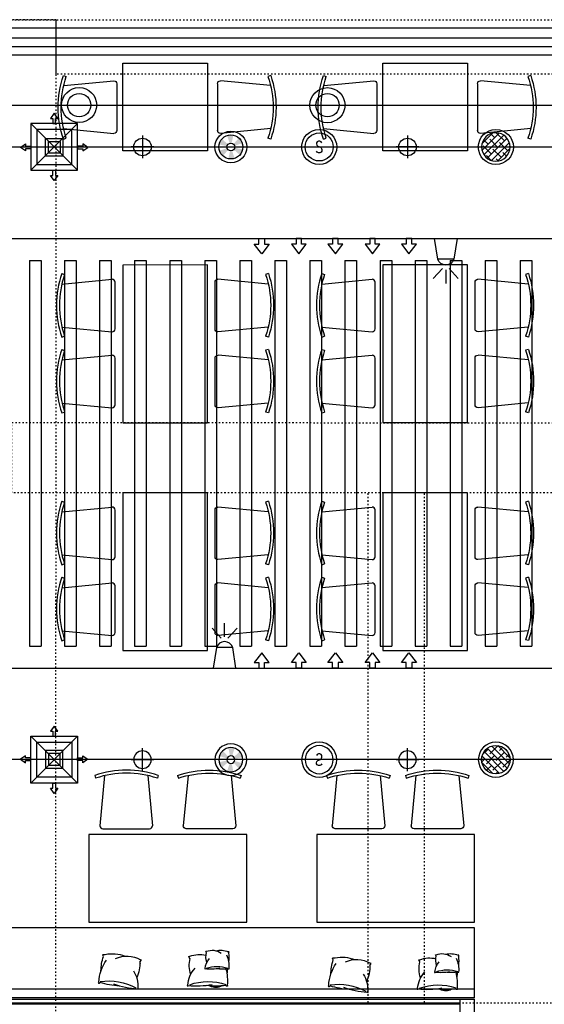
# Model space of a CAD drawing. Header units: millimetres. Extents: x -25505 to 36602, y -611 to 31787.
# Tile 16 of 21: x 3437 to 7926, y 7793 to 16223. Entities that reach past the tile are written whole.
import ezdxf
from ezdxf.enums import TextEntityAlignment as Align

# ---------------------------------------------------------------- set-up
doc = ezdxf.new("R2010")
doc.units = ezdxf.units.MM
doc.header["$MEASUREMENT"] = 0
doc.linetypes.add('I-XP _GROUND FLOOR$0$ACAD_ISO03W100', pattern=[30, 12, -18])
for name, color, linetype in [('AL_Arch - Furnitures - Equipa', 253, 'Continuous'), ('Al_Elec - Smoke Detector', 4, 'Continuous'), ('Al_Elec - Speaker', 2, 'Continuous'), ('Mech - Ceiling Sprinkler', 2, 'Continuous'), ('Mech - Exhaust Grill', 10, 'Continuous'), ('Struc - Arrows', 1, 'Continuous'), ('Struc - Beams', 2, 'I-XP _GROUND FLOOR$0$ACAD_ISO03W100'), ('Struc - Ceiling', 3, 'Continuous'), ('Struc - Ceiling Gridlines', 252, 'Continuous'), ('Struc - Walls', 253, 'Continuous')]:
    doc.layers.add(name, color=color, linetype=linetype)
doc.layers.add('Struc - Wall Glazing', color=253, linetype='Continuous', lineweight=9)
doc.layers.get('0').off()
doc.styles.add('I-CP14$0$NOTES', font='romans.shx', dxfattribs={"width": 0.8})
doc.styles.add('NOTES', font='romans.shx', dxfattribs={"width": 0.8})
doc.styles.get("Standard").update_dxf_attribs({"font": 'arial.ttf'})

# ---------------------------------------------------------------- blocks, each defined once
blk = doc.blocks.new('I-XP _GROUND FLOOR')
at = {"layer": 'Struc - Beams'}
for p, q in [((19245.1, 25746.6, -1989463.9), (32640.4, 25746.7, -1989463.9)), ((27220.5, 25746.6), (25980.5, 25747.2)), ((27214.5, 13327), (27220.5, 25746.6)), ((27220.4, 25281.7, -1989463.9), (27220.4, 25746.7, -1989463.9)), ((32640.4, 25281.7, -1989463.9), (27220.4, 25281.7, -1989463.9)), ((29890.2, 17330.4), (29889.9, 21697.1)), ((30370.5, 17330.4), (30370.5, 21697.1)), ((27216, 17330.4), (32636.4, 17330.4))]:
    blk.add_line(p, q, dxfattribs=at)
blk.add_lwpolyline([(26840.5, 22297), (33020.5, 22296.8), (33020.5, 21697.3), (26840.5, 21696.8)], close=True, dxfattribs=at)
at = {"layer": 'Struc - Walls', "color": 252}
for p, q in [((47402.4, 25672.4, -8003739.9), (24295.1, 25675.3, -678445.2)), ((47172.4, 25444.9, -7924498.2), (24332.4, 25442)), ((23520.5, 17360.9), (30675.5, 17361))]:
    blk.add_line(p, q, dxfattribs=at)
at = {"layer": 'Struc - Walls', "color": 4}
for p, q in [((23478, 17320.9), (30675.5, 17321)), ((23488, 17330.9), (30675.5, 17331))]:
    blk.add_line(p, q, dxfattribs=at)
at = {"layer": 'Struc - Walls'}
for p, q in [((30675.5, 13807), (30675.5, 17361)), ((30675.5, 17361), (30800.5, 17361)), ((30800.5, 13807), (30800.5, 17361))]:
    blk.add_line(p, q, dxfattribs=at)
blk = doc.blocks.new('I-FP_00$0$CUSHIONS-flat-12-flat-1')
at = {"color": 252}
for p, q in [((-470407.1, -70704.6), (-470407.7, -70713.4)), ((-470386.7, -70713.9), (-470407.1, -70704.6)), ((-470446.3, -70849.8), (-470446.6, -70855.1)), ((-470434.1, -70855.4), (-470446.3, -70849.8))]:
    blk.add_line(p, q, dxfattribs=at)
for points in [[(-470162.5, -70688.8), (-470157.3, -70684.2), (-470155.8, -70684.2), (-470156.6, -70690.7)], [(-470299.5, -70840.4), (-470296.4, -70837.6), (-470295.5, -70837.6), (-470296, -70841.5)], [(-470426.6, -71045.2), (-470432.5, -71049.7), (-470435.1, -71049.9), (-470437.2, -71047.7), (-470438.2, -71042.5)], [(-470293.2, -71042.7), (-470289.9, -71044.9), (-470288.2, -71043.1), (-470288.7, -71039.1), (-470292.1, -71035.2)], [(-470152, -71026.1), (-470146.5, -71029.7), (-470143.6, -71026.7), (-470144.4, -71020.1), (-470150.1, -71013.5)]]:
    blk.add_lwpolyline(points, dxfattribs=at)
blk.add_lwpolyline([(-470147, -70979.2, 0.280023), (-470148.7, -70880.5)], format="xyb", dxfattribs=at)
for centre, radius, start, end in [((-470192.4, -70789.9), 228.5, 160.42188, 195.66815), ((-470323.2, -70970.8), 264.6, 74.3352, 104.54203), ((-470139.7, -70923.6), 235.9, 95.55257, 134.24981), ((-469711.7, -70850.3), 475.9, 162.26965, 200.1953), ((-470775, -70784.8), 625.5, 349.7056, 8.65251), ((-470317.5, -70901), 137.1, 160.42188, 216.13642), ((-470395.9, -71009.5), 158.7, 74.3352, 104.54203), ((-470285.8, -70981.3), 141.6, 95.55257, 134.24981), ((-470029.1, -70937.2), 285.5, 162.26965, 200.1953), ((-470667, -70897.9), 375.3, 349.7056, 8.65251), ((-470747.1, -70940.7), 601.4, 353.05183, 8.79019), ((-470260.4, -70969.3), 192.2, 170.21361, 202.38503), ((-470650.3, -70991.5), 360.8, 353.05183, 7.94445), ((-470398, -70775.9), 270.8, 263.9275, 279.88865), ((-470322.3, -70817.9), 226.7, 246.8401, 277.35463), ((-470326.6, -70581.4), 451.4, 274.43176, 279.88865), ((-470200.4, -70651.5), 377.8, 256.20336, 277.35463)]:
    blk.add_arc(centre, radius, start, end, dxfattribs=at)
blk = doc.blocks.new('I-FP_00$0$cushion-flat-21-flat-1')
at = {"color": 252}
for p, q in [((-482463.8, -30164.9), (-482469, -30147.2)), ((-482445.9, -30151.3), (-482463.8, -30164.9))]:
    blk.add_line(p, q, dxfattribs=at)
for points in [[(-482503.3, -29840), (-482514.5, -29834.9), (-482518.9, -29835.5), (-482521.5, -29839.9), (-482520.8, -29856.9)], [(-482285.6, -29795.1), (-482281, -29790.4), (-482277.5, -29792.7), (-482276.8, -29799.3), (-482281, -29807)], [(-482437.1, -30154.8), (-482434.7, -30151.3)], [(-482221.6, -30126.5), (-482215.6, -30129.9), (-482214.1, -30129.5), (-482216.3, -30123.4)]]:
    blk.add_lwpolyline(points, dxfattribs=at)
for centre, radius, start, end in [((-482358.1, -30267.3), 451.4, 92.81224, 108.7734), ((-482250.4, -30171.3), 377.8, 95.34626, 125.8608), ((-481817.4, -29869.8), 475.9, 172.50559, 210.43124), ((-482847.3, -30009.3), 601.4, 3.91071, 19.64906), ((-482228.9, -29908), 296.4, 170.05406, 203.19092), ((-482840.2, -30167.5), 625.5, 4.04838, 22.99529), ((-482273, -30034.4), 228.5, 156.56447, 212.27901), ((-482251, -29892.4), 235.9, 238.45109, 277.14832), ((-482440.4, -29886.8), 264.6, 268.15886, 298.36569)]:
    blk.add_arc(centre, radius, start, end, dxfattribs=at)
blk = doc.blocks.new('chair 2')
at = {"layer": 'AL_Arch - Furnitures - Equipa', "ltscale": 18}
for p, q in [((72173.6, -28152.5), (72149.8, -28160.2)), ((71717.4, -28221.9), (71717.4, -28621.9)), ((72172, -28237.4), (71742.4, -28196.9)), ((72173.1, -28606.3), (71742.4, -28646.9)), ((72173.6, -28696.3), (72149.8, -28688.6))]:
    blk.add_line(p, q, dxfattribs=at)
for centre, radius, start, end in [((71375, -28424.4), 843.6, 341.19605, 18.80395), ((71742.4, -28221.9), 25, 90, 180), ((71375, -28424.4), 818.6, 341.17232, 18.82768), ((71742.4, -28621.9), 25, 180, 270)]:
    blk.add_arc(centre, radius, start, end, dxfattribs=at)
blk = doc.blocks.new('I-FP_00$0$4C-W-O-ARMS-flat-37-flat-1')
at = {"layer": 'AL_Arch - Furnitures - Equipa', "ltscale": 18}
for p, q in [((-72173.6, -28152.5), (-72149.8, -28160.2)), ((-72172, -28237.4), (-71742.4, -28196.9)), ((-71717.4, -28221.9), (-71717.4, -28621.9)), ((-72173.1, -28606.3), (-71742.4, -28646.9)), ((-72173.6, -28696.3), (-72149.8, -28688.6))]:
    blk.add_line(p, q, dxfattribs=at)
for centre, radius, start, end in [((-71375, -28424.4), 843.6, 161.19605, 198.80395), ((-71375, -28424.4), 818.6, 161.17232, 198.82768), ((-71742.4, -28221.9), 25, 0, 90), ((-71742.4, -28621.9), 25, 270, 0)]:
    blk.add_arc(centre, radius, start, end, dxfattribs=at)
blk = doc.blocks.new('2 x 26w Recessed')
for p, q in [((0, 97.4), (0, -97.4)), ((97.4, 0), (-97.4, 0))]:
    blk.add_line(p, q)
blk.add_circle((0, 0), 75)
at = {"style": 'NOTES', "width": 0.8}
blk.add_attdef('DATA', (-97.4, 148.4), '', height=115, dxfattribs=at)
blk = doc.blocks.new('smoke detector')
blk.add_circle((0, 0), 150)
at = {"color": 1}
blk.add_circle((0, 0), 120, dxfattribs=at)
at = {"color": 1, "style": 'I-CP14$0$NOTES', "width": 0.8}
blk.add_text('S', height=100, dxfattribs=at).set_placement((0, 0), align=Align.MIDDLE_CENTER)
blk = doc.blocks.new('6w Pa Speaker')
at = {"ltscale": 2}
h = blk.add_hatch(dxfattribs=at)
h.set_pattern_fill('ANSI38', color=251, scale=12.49581, style=0)
h.set_pattern_definition([(45, (-84655.87, -6808.71), (-28.053894, 28.053894), []), (135, (-84655.87, -6808.71), (-84.161683, 28.053894), [99.185495, -59.5113])])
h.paths.add_polyline_path([(121.7, 0, 1), (-121.7, 0, 1)])
at = {"color": 1}
blk.add_lwpolyline([(-121.7, 0, 1), (121.7, 0, 1)], format="xyb", close=True, dxfattribs=at)
at = {"color": 2}
blk.add_circle((0, 0), 150, dxfattribs=at)
blk = doc.blocks.new('SPRINKLER')
h = blk.add_hatch(color=256)
h.paths.add_polyline_path([(0.516, 0.893, 0.131652), (0, 1.031), (0, 0.334, -0.131652), (0.167, 0.289)])
h.paths.add_polyline_path([(-0.516, 0.893, 0.131652), (-0.893, 0.516), (-0.289, 0.167, -0.131652), (-0.167, 0.289)])
h.paths.add_polyline_path([(-0.289, -0.167, -0.131652), (-0.334, 0), (-1.031, 0, 0.131652), (-0.893, -0.516)])
h.paths.add_polyline_path([(0, -0.334, -0.131652), (-0.167, -0.289), (-0.516, -0.893, 0.131652), (0, -1.031)])
h.paths.add_polyline_path([(0.893, -0.516), (0.289, -0.167, -0.131652), (0.167, -0.289), (0.516, -0.893, 0.131652)])
h.paths.add_polyline_path([(0.893, 0.516), (0.289, 0.167, -0.131652), (0.334, 0), (1.031, 0, 0.131652)])
for radius in [1.358, 0.334]:
    blk.add_circle((0, 0), radius)
at = {"color": 1}
blk.add_circle((0, 0), 1.031, dxfattribs=at)
blk = doc.blocks.new('1 x 15w Suspended')
at = {"layer": 'Al_Elec - Speaker'}
blk.add_circle((0, 0), 150, dxfattribs=at)
at = {"layer": 'Al_Elec - Speaker', "color": 1}
blk.add_circle((0, 0), 100, dxfattribs=at)
blk = doc.blocks.new('sprinklers')
for points in [[(9.5, -305.7), (9.5, -444.2), (-167, -471.5), (-167, -278.4), (9.5, -305.7)], [(90.5, -346.8), (175.7, -268.1)], [(90.5, -403.1), (175.7, -481.7)], [(101.5, -374.9), (217.5, -374.9)]]:
    blk.add_lwpolyline(points)
blk.add_lwpolyline([(9.5, -305.7, -0.729242), (9.5, -444.2, -1.737674)], format="xyb")
blk = doc.blocks.new('EXH GRILLE')
at = {"layer": 'Mech - Exhaust Grill', "color": 1}
for p, q in [((200, 200), (-200, -200)), ((-200, 200), (200, -200))]:
    blk.add_line(p, q, dxfattribs=at)
for points in [[(11.6, 244.8), (30.4, 244.8), (0, 288.2), (0, 288.2), (-30.4, 244.8), (-11.6, 244.8), (-11.6, 244.8), (-11.6, 200), (11.6, 200), (11.6, 244.8)], [(-244.8, 15.4), (-244.8, 34.2), (-288.2, 3.8), (-288.2, 3.8), (-244.8, -26.6), (-244.8, -7.8), (-244.8, -7.8), (-200, -7.8), (-200, 15.4), (-244.8, 15.4)], [(244.8, 15.4), (244.8, 34.2), (288.2, 3.8), (288.2, 3.8), (244.8, -26.6), (244.8, -7.8), (244.8, -7.8), (200, -7.8), (200, 15.4), (244.8, 15.4)], [(11.6, -244.8), (30.4, -244.8), (0, -288.2), (0, -288.2), (-30.4, -244.8), (-11.6, -244.8), (-11.6, -244.8), (-11.6, -200), (11.6, -200), (11.6, -244.8)]]:
    blk.add_lwpolyline(points, dxfattribs=at)
for points in [[(-200, 200), (200, 200), (200, -200), (-200, -200)], [(-150, 150), (150, 150), (150, -150), (-150, -150)], [(-75, -71.2), (75, -71.2), (75, 78.8), (-75, 78.8)], [(-50, -46.2), (50, -46.2), (50, 53.8), (-50, 53.8)]]:
    blk.add_lwpolyline(points, close=True, dxfattribs=at)
blk = doc.blocks.new('ANNO_DATUM')
h = blk.add_hatch(color=256)
edge = h.paths.add_edge_path()
edge.add_arc((0, 0), 1.15, 180, 270)
edge.add_line((0, -1.15), (0, 0))
edge.add_line((0, 0), (-1.15, 0))
edge = h.paths.add_edge_path()
edge.add_arc((0, 0), 1.15, 0, 90)
edge.add_line((0, 1.15), (0, 0))
edge.add_line((0, 0), (1.15, 0))
for p, q in [((0, 1.55), (0, -1.55)), ((1.55, 0), (-1.55, 0))]:
    blk.add_line(p, q)
blk.add_circle((0, 0), 1.15)
at = {"lineweight": 30, "width": 0.8, "flags": 104}
blk.add_attdef('LEVEL', text='', height=2.3, dxfattribs=at).set_placement((2.61, 0), align=Align.MIDDLE_LEFT)

msp = doc.modelspace()

# ---------------------------------------------------------------- linework, layer by layer
at = {"layer": 'AL_Arch - Furnitures - Equipa', "color": 1}
for p, q in [((7330, 8447.4), (49.9, 8447.3)), ((7330, 7847.4), (7330, 8447.4)), ((7330, 7922.4), (49.9, 7922.3)), ((7330, 7847.4), (49.9, 7847.3))]:
    msp.add_line(p, q, dxfattribs=at)
at = {"layer": 'AL_Arch - Furnitures - Equipa'}
for points in [[(5043.5, 15850.1), (5043.5, 15100.1), (4318.5, 15100.1), (4318.5, 15850.1)], [(5043.5, 15850.1), (5043.5, 15100.1), (4318.5, 15100.1), (4318.5, 15850.1)], [(7268.5, 15850.1), (7268.5, 15100.1), (6543.5, 15100.1), (6543.5, 15850.1)], [(7268.5, 15850.1), (7268.5, 15100.1), (6543.5, 15100.1), (6543.5, 15850.1)], [(4318.6, 14123), (4318.8, 12773), (5043.8, 12773.1), (5043.6, 14123.1)], [(4318.6, 14123), (4318.8, 12773), (5043.8, 12773.1), (5043.6, 14123.1)], [(6543.6, 14123.3), (6543.8, 12773.3), (7268.8, 12773.4), (7268.6, 14123.4)], [(6543.6, 14123.3), (6543.8, 12773.3), (7268.8, 12773.4), (7268.6, 14123.4)], [(4318.5, 12173), (4318.7, 10823), (5043.7, 10823.1), (5043.5, 12173.1)], [(4318.5, 12173), (4318.7, 10823), (5043.7, 10823.1), (5043.5, 12173.1)], [(6543.5, 12173.3), (6543.7, 10823.3), (7268.7, 10823.5), (7268.5, 12173.5)], [(6543.5, 12173.3), (6543.7, 10823.3), (7268.7, 10823.5), (7268.5, 12173.5)], [(4030, 9246.7), (4030, 8496.7), (5380, 8496.7), (5380, 9246.7)], [(5980, 9246.7), (5980, 8496.7), (7330, 8496.7), (7330, 9246.7)]]:
    msp.add_lwpolyline(points, close=True, dxfattribs=at)
at = {"layer": 'Struc - Arrows', "elevation": 0}
for points in [[(3617.6, 14349.8, 0, 40, 0), (3617.6, 14264.6, 0, 0, 0), (3617.6, 14184.2, 0, 0, 0), (3591.3, 14163.1, 0, 0, 0), (3642.2, 14142.6, 0, 0, 0), (3617.6, 14112.6, 0, 0, 0), (3617.6, 14032.6, 0, 0, 0)], [(3936, 14349.8, 0, 40, 0), (3936, 14264.6, 0, 0, 0), (3936, 14184.2, 0, 0, 0), (3909.7, 14163.1, 0, 0, 0), (3960.7, 14142.6, 0, 0, 0), (3936, 14112.6, 0, 0, 0), (3936, 14032.6, 0, 0, 0)], [(4247.7, 14349.8, 0, 40, 0), (4247.7, 14264.6, 0, 0, 0), (4247.7, 14184.2, 0, 0, 0), (4221.4, 14163, 0, 0, 0), (4272.4, 14142.6, 0, 0, 0), (4247.7, 14112.5, 0, 0, 0), (4247.7, 14032.5, 0, 0, 0)], [(4561.6, 14349.8, 0, 40, 0), (4561.6, 14264.6, 0, 0, 0), (4561.6, 14184.2, 0, 0, 0), (4535.3, 14163, 0, 0, 0), (4586.2, 14142.6, 0, 0, 0), (4561.6, 14112.5, 0, 0, 0), (4561.6, 14032.5, 0, 0, 0)], [(4873.3, 14349.8, 0, 40, 0), (4873.3, 14264.6, 0, 0, 0), (4873.3, 14184.1, 0, 0, 0), (4847, 14163, 0, 0, 0), (4897.9, 14142.5, 0, 0, 0), (4873.3, 14112.5, 0, 0, 0), (4873.3, 14032.5, 0, 0, 0)], [(7398.3, 14349.7, 0, 40, 0), (7398.3, 14264.5, 0, 0, 0), (7398.3, 14184, 0, 0, 0), (7372, 14162.9, 0, 0, 0), (7423, 14142.4, 0, 0, 0), (7398.3, 14112.4, 0, 0, 0), (7398.3, 14032.4, 0, 0, 0)], [(7716.7, 14349.7, 0, 40, 0), (7716.7, 14264.5, 0, 0, 0), (7716.7, 14184, 0, 0, 0), (7690.5, 14162.9, 0, 0, 0), (7741.4, 14142.4, 0, 0, 0), (7716.7, 14112.4, 0, 0, 0), (7716.7, 14032.4, 0, 0, 0)], [(3617.6, 10671.5, 0, 40, 0), (3617.6, 10756.7, 0, 0, 0), (3617.6, 10837.1, 0, 0, 0), (3591.3, 10858.2, 0, 0, 0), (3642.2, 10878.7, 0, 0, 0), (3617.6, 10908.7, 0, 0, 0), (3617.6, 10988.7, 0, 0, 0)], [(3936, 10671.5, 0, 40, 0), (3936, 10756.7, 0, 0, 0), (3936, 10837.1, 0, 0, 0), (3909.7, 10858.2, 0, 0, 0), (3960.7, 10878.7, 0, 0, 0), (3936, 10908.7, 0, 0, 0), (3936, 10988.7, 0, 0, 0)], [(4247.7, 10671.5, 0, 40, 0), (4247.7, 10756.7, 0, 0, 0), (4247.7, 10837.1, 0, 0, 0), (4221.4, 10858.2, 0, 0, 0), (4272.4, 10878.7, 0, 0, 0), (4247.7, 10908.8, 0, 0, 0), (4247.7, 10988.7, 0, 0, 0)], [(4561.6, 10671.5, 0, 40, 0), (4561.6, 10756.7, 0, 0, 0), (4561.6, 10837.1, 0, 0, 0), (4535.3, 10858.2, 0, 0, 0), (4586.2, 10878.7, 0, 0, 0), (4561.6, 10908.8, 0, 0, 0), (4561.6, 10988.7, 0, 0, 0)], [(4873.3, 10671.5, 0, 40, 0), (4873.3, 10756.7, 0, 0, 0), (4873.3, 10837.1, 0, 0, 0), (4847, 10858.3, 0, 0, 0), (4897.9, 10878.8, 0, 0, 0), (4873.3, 10908.8, 0, 0, 0), (4873.3, 10988.8, 0, 0, 0)], [(7398.3, 10671.6, 0, 40, 0), (7398.3, 10756.8, 0, 0, 0), (7398.3, 10837.2, 0, 0, 0), (7372, 10858.4, 0, 0, 0), (7423, 10878.9, 0, 0, 0), (7398.3, 10908.9, 0, 0, 0), (7398.3, 10988.9, 0, 0, 0)], [(7716.7, 10671.6, 0, 40, 0), (7716.7, 10756.8, 0, 0, 0), (7716.7, 10837.2, 0, 0, 0), (7690.5, 10858.4, 0, 0, 0), (7741.4, 10878.9, 0, 0, 0), (7716.7, 10908.9, 0, 0, 0), (7716.7, 10988.9, 0, 0, 0)]]:
    msp.add_lwpolyline(points, format="xyseb", dxfattribs=at)
for points in [[(5531.2, 14349.7), (5531.2, 14302.1), (5571.2, 14302.1), (5507.9, 14218.8), (5444.7, 14302.1), (5484.7, 14302.1), (5484.7, 14349.7)], [(5802.6, 14349.7), (5802.6, 14302.1), (5762.7, 14302.1), (5825.9, 14218.8), (5889.1, 14302.1), (5849.2, 14302.1), (5849.2, 14349.7)], [(6114.8, 14349.7), (6114.8, 14302.1), (6074.8, 14302.1), (6138.1, 14218.8), (6201.3, 14302.1), (6161.3, 14302.1), (6161.3, 14349.7)], [(6432.7, 14349.7), (6432.7, 14302.1), (6392.8, 14302.1), (6456, 14218.8), (6519.2, 14302.1), (6479.3, 14302.1), (6479.3, 14349.7)], [(6744.9, 14349.7), (6744.9, 14302.1), (6705, 14302.1), (6768.2, 14218.8), (6831.4, 14302.1), (6791.5, 14302.1), (6791.5, 14349.7)], [(5531.2, 10671.6), (5531.2, 10719.1), (5571.2, 10719.1), (5507.9, 10802.5), (5444.7, 10719.1), (5484.7, 10719.1), (5484.7, 10671.6)], [(5802.6, 10671.6), (5802.6, 10719.1), (5762.7, 10719.1), (5825.9, 10802.5), (5889.1, 10719.1), (5849.2, 10719.1), (5849.2, 10671.6)], [(6114.8, 10671.6), (6114.8, 10719.1), (6074.8, 10719.1), (6138.1, 10802.5), (6201.3, 10719.1), (6161.3, 10719.1), (6161.3, 10671.6)], [(6432.7, 10671.6), (6432.7, 10719.2), (6392.8, 10719.2), (6456, 10802.5), (6519.2, 10719.2), (6479.3, 10719.2), (6479.3, 10671.6)], [(6744.9, 10671.6), (6744.9, 10719.2), (6705, 10719.2), (6768.2, 10802.5), (6831.4, 10719.2), (6791.5, 10719.2), (6791.5, 10671.6)]]:
    msp.add_lwpolyline(points, close=True, dxfattribs=at)
at = {"layer": 'Struc - Ceiling'}
for p, q in [((-2679.5, 14349.5, 0), (19293.6, 14349.5, 0)), ((3520.5, 14160.3, 0), (3620.5, 14160.3, 0)), ((3520.5, 14160.3, 0), (3520.5, 10860.7, 0)), ((3620.5, 14160.3, 0), (3620.5, 10860.7, 0)), ((3820.5, 14160.3, 0), (3920.5, 14160.3, 0)), ((3820.5, 14160.3, 0), (3820.5, 10860.7, 0)), ((3920.5, 14160.3, 0), (3920.5, 10860.7, 0)), ((4120.5, 14160.3, 0), (4220.5, 14160.3, 0)), ((4120.5, 14160.3, 0), (4120.5, 10860.7, 0)), ((4220.5, 14160.3, 0), (4220.5, 10860.7, 0)), ((4420.5, 14160.3, 0), (4520.5, 14160.3, 0)), ((4420.5, 14160.3, 0), (4420.5, 10860.7, 0)), ((4520.5, 14160.3, 0), (4520.5, 10860.7, 0)), ((4720.5, 14160.3, 0), (4820.5, 14160.3, 0)), ((4720.5, 14160.3, 0), (4720.5, 10860.7, 0)), ((4820.5, 14160.3, 0), (4820.5, 10860.7, 0)), ((5020.5, 14160.3, 0), (5120.5, 14160.3, 0)), ((5020.5, 14160.3, 0), (5020.5, 10860.7, 0)), ((5120.5, 14160.3, 0), (5120.5, 10860.7, 0)), ((5320.5, 14160.3, 0), (5420.5, 14160.3, 0)), ((5320.5, 14160.3, 0), (5320.5, 10860.7, 0)), ((5420.5, 14160.3, 0), (5420.5, 10860.7, 0)), ((5620.5, 14160.3, 0), (5720.5, 14160.3, 0)), ((5620.5, 14160.3, 0), (5620.5, 10860.7, 0)), ((5720.5, 14160.3, 0), (5720.5, 10860.7, 0)), ((5920.5, 14160.3, 0), (6020.5, 14160.3, 0)), ((5920.5, 14160.3, 0), (5920.5, 10860.7, 0)), ((6020.5, 14160.3, 0), (6020.5, 10860.7, 0)), ((6220.5, 14160.3, 0), (6320.5, 14160.3, 0)), ((6220.5, 14160.3, 0), (6220.5, 10860.7, 0)), ((6320.5, 14160.3, 0), (6320.5, 10860.7, 0)), ((6520.5, 14160.3, 0), (6620.5, 14160.3, 0)), ((6520.5, 14160.3, 0), (6520.5, 10860.7, 0)), ((6620.5, 14160.3, 0), (6620.5, 10860.7, 0)), ((6820.5, 14160.2, 0), (6920.5, 14160.2, 0)), ((6820.5, 14160.2, 0), (6820.5, 10860.6, 0)), ((6920.5, 14160.2, 0), (6920.5, 10860.6, 0)), ((7120.5, 14160.2, 0), (7220.5, 14160.2, 0)), ((7120.5, 14160.2, 0), (7120.5, 10860.6, 0)), ((7220.5, 14160.2, 0), (7220.5, 10860.6, 0)), ((7420.5, 14160.2, 0), (7520.5, 14160.2, 0)), ((7420.5, 14160.2, 0), (7420.5, 10860.6, 0)), ((7520.5, 14160.2, 0), (7520.5, 10860.6, 0)), ((7720.5, 14160.2, 0), (7820.5, 14160.2, 0)), ((7720.5, 14160.2, 0), (7720.5, 10860.6, 0)), ((7820.5, 14160.2, 0), (7820.5, 10860.6, 0)), ((3520.5, 10860.7, 0), (3620.5, 10860.7, 0)), ((3820.5, 10860.7, 0), (3920.5, 10860.7, 0)), ((4120.5, 10860.7, 0), (4220.5, 10860.7, 0)), ((4420.5, 10860.7, 0), (4520.5, 10860.7, 0)), ((4720.5, 10860.7, 0), (4820.5, 10860.7, 0)), ((5020.5, 10860.7, 0), (5120.5, 10860.7, 0)), ((5320.5, 10860.7, 0), (5420.5, 10860.7, 0)), ((5620.5, 10860.7, 0), (5720.5, 10860.7, 0)), ((5920.5, 10860.7, 0), (6020.5, 10860.7, 0)), ((6220.5, 10860.7, 0), (6320.5, 10860.7, 0)), ((6520.5, 10860.7, 0), (6620.5, 10860.7, 0)), ((6820.5, 10860.6, 0), (6920.5, 10860.6, 0)), ((7120.5, 10860.6, 0), (7220.5, 10860.6, 0)), ((7420.5, 10860.6, 0), (7520.5, 10860.6, 0)), ((7720.5, 10860.6, 0), (7820.5, 10860.6, 0)), ((-2683.6, 10671.2, 0), (16220, 10672))]:
    msp.add_line(p, q, dxfattribs=at)
at = {"layer": 'Struc - Ceiling Gridlines'}
for p, q in [((1820.8, 15492), (8195.8, 15491.3)), ((-4582.2, 15133.8), (18093.6, 15133.8)), ((18093.6, 9887.8), (708.8, 9887.8))]:
    msp.add_line(p, q, dxfattribs=at)
at = {"layer": 'Struc - Wall Glazing', "lineweight": 25}
for points in [[(23839.8, 12773.1), (23839.8, 16066.3), (837.2, 16066.1)], [(23764.8, 12773.1), (23764.8, 15991.3), (849.2, 15991.1)]]:
    msp.add_lwpolyline(points, dxfattribs=at)
at = {"layer": 'Struc - Walls', "color": 252}
for p, q in [((23931.9, 16148.6, -8003739.9), (824.6, 16151.5, -678445.2)), ((23701.9, 15921.1, -7924498.2), (861.9, 15918.1)), ((49.9, 7837.1), (7205, 7837.1))]:
    msp.add_line(p, q, dxfattribs=at)
at = {"layer": 'Struc - Walls'}
msp.add_line((7205, 7837.1), (7330, 7837.1), dxfattribs=at)

# ---------------------------------------------------------------- block references
msp.add_blockref('I-XP _GROUND FLOOR', (-23470.5, -9523.8))
at = {"xscale": -65.21739130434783, "yscale": 65.21739130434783, "zscale": 65.21739130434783, "rotation": 180}
msp.add_blockref('ANNO_DATUM', (5277.8, 14835.7), dxfattribs=at)
at = {"layer": 'AL_Arch - Furnitures - Equipa', "xscale": -1}
for name, p, rotation in [('chair 2', (75985.5, 43896.4), 359.9995235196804), ('I-FP_00$0$4C-W-O-ARMS-flat-37-flat-1', (-66588, 43897.6), 359.9995235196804), ('chair 2', (78210.5, 43896.4), 359.9995235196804), ('I-FP_00$0$4C-W-O-ARMS-flat-37-flat-1', (-64363, 43897.6), 359.9995235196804), ('chair 2', (-66604.1, -14657.4), 180.0088234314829), ('chair 2', (-64379.1, -14657.1), 180.0088234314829), ('chair 2', (-66604, -15307.1), 180.0088234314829), ('chair 2', (-64379, -15306.7), 180.0088234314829), ('chair 2', (-66604.2, -16607.4), 180.0088234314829), ('chair 2', (-64379.2, -16607.1), 180.0088234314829), ('chair 2', (-66604.1, -17257.1), 180.0088234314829), ('chair 2', (-64379.1, -17256.7), 180.0088234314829), ('chair 2', (33484.2, -62420.5), 270.0004764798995), ('chair 2', (34759.2, -62420.5), 270.0004764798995), ('chair 2', (35434.2, -62420.5), 270.0004764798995)]:
    msp.add_blockref(name, p, dxfattribs=dict(at, rotation=rotation))
at = {"layer": 'AL_Arch - Furnitures - Equipa'}
for p, rotation in [((75975.1, -14635.5), 180.0088234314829), ((78200.1, -14635.1), 180.0088234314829), ((75975.2, -15285.1), 180.0088234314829), ((78200.2, -15284.8), 180.0088234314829), ((75975.1, -16585.5), 180.0088234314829), ((78200.1, -16585.1), 180.0088234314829), ((75975.2, -17235.1), 180.0088234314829), ((78200.2, -17234.8), 180.0088234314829), ((-24073.1, -62421), 90.0004764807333)]:
    msp.add_blockref('chair 2', p, dxfattribs=dict(at, rotation=rotation))
at = {"layer": 'AL_Arch - Furnitures - Equipa', "extrusion": (0, 0, -1), "zscale": -1, "rotation": 268.4028729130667}
for name, p in [('I-FP_00$0$CUSHIONS-flat-12-flat-1', (52681.7, -463991.8)), ('I-FP_00$0$cushion-flat-21-flat-1', (12227.5, -474945)), ('I-FP_00$0$cushion-flat-21-flat-1', (10260.5, -474974.2)), ('I-FP_00$0$CUSHIONS-flat-12-flat-1', (50714.7, -464021.1))]:
    msp.add_blockref(name, p, dxfattribs=at)
at = {"layer": 'Al_Elec - Smoke Detector'}
msp.add_blockref('smoke detector', (5999.8, 15133.8), dxfattribs=at)
at = {"layer": 'Al_Elec - Smoke Detector', "rotation": 270}
msp.add_blockref('sprinklers', (7458.2, 14182.6, 0), dxfattribs=at)
at = {"layer": 'Al_Elec - Smoke Detector', "xscale": -1}
for name, p, rotation in [('sprinklers', (5565.5, 10838.7, 0), 270), ('smoke detector', (5999.8, 9887.7), 180)]:
    msp.add_blockref(name, p, dxfattribs=dict(at, rotation=rotation))
at = {"layer": 'Al_Elec - Speaker'}
for name, p in [('1 x 15w Suspended', (3945.8, 15492)), ('1 x 15w Suspended', (6070.8, 15491.5)), ('2 x 26w Recessed', (4488.1, 15133.8)), ('2 x 26w Recessed', (6755.7, 15133.8))]:
    msp.add_blockref(name, p, dxfattribs=at)
at = {"layer": 'Al_Elec - Speaker', "color": 61}
msp.add_blockref('6w Pa Speaker', (7511.6, 15133.8), dxfattribs=at)
at = {"layer": 'Al_Elec - Speaker', "color": 61, "xscale": -1, "rotation": 180}
msp.add_blockref('6w Pa Speaker', (7511.6, 9887.7), dxfattribs=at)
at = {"layer": 'Al_Elec - Speaker', "xscale": -1, "rotation": 180}
for p in [(4488.1, 9887.7), (6755.7, 9887.7)]:
    msp.add_blockref('2 x 26w Recessed', p, dxfattribs=at)
at = {"layer": 'Mech - Ceiling Sprinkler', "linetype": 'Continuous', "yscale": 99.99999999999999, "zscale": 99.99999999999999}
for p, xscale, rotation in [((5244, 15133.8), 99.99999999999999, 257.9998521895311), ((5244, 9887.7), -100, 282.0001478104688)]:
    msp.add_blockref('SPRINKLER', p, dxfattribs=dict(at, xscale=xscale, rotation=rotation))
at = {"layer": 'Mech - Exhaust Grill', "color": 1, "xscale": -1, "rotation": 180}
msp.add_blockref('EXH GRILLE', (3732.3, 15133.8), dxfattribs=at)
at = {"layer": 'Mech - Exhaust Grill', "color": 1}
msp.add_blockref('EXH GRILLE', (3732.3, 9887.5), dxfattribs=at)

doc.saveas('drawing.dxf')
